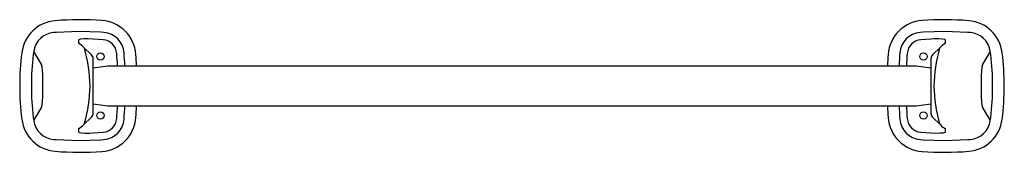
# Model space of a CAD drawing. Header units: millimetres. Extents: x 1146.066 to 1146.736, y 296.281 to 296.371.
import ezdxf

# ---------------------------------------------------------------- set-up
doc = ezdxf.new("R2010")
doc.units = ezdxf.units.MM
doc.layers.add('SANINDUSA', color=3, linetype='Continuous')

msp = doc.modelspace()

# ---------------------------------------------------------------- linework, layer by layer
at = {"layer": 'SANINDUSA'}
for p, q in [((1146.0911, 296.36197), (1146.08911, 296.36181)), ((1146.12285, 296.35693), (1146.1159, 296.35736)), ((1146.12323, 296.36193), (1146.12109, 296.36209)), ((1146.68072, 296.36209), (1146.67858, 296.36193)), ((1146.6859, 296.35736), (1146.67896, 296.35693)), ((1146.7127, 296.36181), (1146.71071, 296.36197)), ((1146.1059, 296.3567), (1146.1059, 296.3546)), ((1146.11497, 296.34654), (1146.10952, 296.35199)), ((1146.69229, 296.35199), (1146.68684, 296.34654)), ((1146.6959, 296.35459), (1146.6959, 296.3567)), ((1146.07553, 296.34891), (1146.07527, 296.34691)), ((1146.72654, 296.34691), (1146.72628, 296.34891)), ((1146.12246, 296.33862), (1146.1159, 296.33771)), ((1146.67243, 296.33911), (1146.12939, 296.33911)), ((1146.6859, 296.33771), (1146.67935, 296.33862)), ((1146.08174, 296.32175), (1146.08174, 296.32947)), ((1146.72007, 296.32947), (1146.72007, 296.32175)), ((1146.1159, 296.31351), (1146.12246, 296.31259)), ((1146.12939, 296.31211), (1146.67243, 296.31211)), ((1146.67935, 296.31259), (1146.68591, 296.31351)), ((1146.07527, 296.3043), (1146.07553, 296.3023)), ((1146.10952, 296.29922), (1146.11487, 296.30457)), ((1146.68684, 296.30467), (1146.69229, 296.29922)), ((1146.72628, 296.3023), (1146.72654, 296.3043)), ((1146.1059, 296.2966), (1146.1059, 296.29451)), ((1146.1159, 296.29386), (1146.12285, 296.29428)), ((1146.67896, 296.29428), (1146.6859, 296.29386)), ((1146.6959, 296.29451), (1146.6959, 296.29661)), ((1146.08911, 296.2894), (1146.0911, 296.28924)), ((1146.12109, 296.28913), (1146.12323, 296.28928)), ((1146.67858, 296.28928), (1146.68072, 296.28913)), ((1146.71071, 296.28924), (1146.7127, 296.2894))]:
    msp.add_line(p, q, dxfattribs=at)
at = {"layer": 'SANINDUSA', "flags": 128}
for points in [[(1146.12109, 296.36209), (1146.10616, 296.36257), (1146.0911, 296.36197)], [(1146.1159, 296.35736), (1146.11261, 296.3575), (1146.10968, 296.35747), (1146.10745, 296.35728), (1146.10616, 296.35696), (1146.1059, 296.3567)], [(1146.71071, 296.36197), (1146.69565, 296.36257), (1146.68072, 296.36209)], [(1146.6959, 296.3567), (1146.69534, 296.35708), (1146.69371, 296.35736), (1146.6912, 296.3575), (1146.6881, 296.35747), (1146.6859, 296.35736)], [(1146.10952, 296.35199), (1146.10986, 296.35156), (1146.11015, 296.35076)], [(1146.69166, 296.35076), (1146.69223, 296.35188), (1146.69229, 296.35199)], [(1146.13702, 296.34815), (1146.13702, 296.34814), (1146.13702, 296.34814)], [(1146.66479, 296.34814), (1146.66479, 296.34814), (1146.66479, 296.34815)], [(1146.08174, 296.32947), (1146.08174, 296.33305), (1146.08156, 296.33624), (1146.08121, 296.33866), (1146.08075, 296.33998)], [(1146.1159, 296.3073), (1146.1159, 296.30742), (1146.1159, 296.30784), (1146.1159, 296.30936), (1146.1159, 296.3115), (1146.1159, 296.31395), (1146.1159, 296.31643), (1146.1159, 296.31876), (1146.1159, 296.32082), (1146.1159, 296.32273), (1146.1159, 296.32509), (1146.1159, 296.32793), (1146.1159, 296.33114), (1146.1159, 296.33458), (1146.1159, 296.33798), (1146.1159, 296.34098), (1146.1159, 296.3422), (1146.1159, 296.34313), (1146.1159, 296.34373), (1146.1159, 296.34391)], [(1146.68591, 296.34391), (1146.68591, 296.34379), (1146.68591, 296.34338), (1146.68591, 296.34185), (1146.68591, 296.33971), (1146.6859, 296.33726), (1146.6859, 296.33478), (1146.6859, 296.33245), (1146.6859, 296.33039), (1146.6859, 296.32849), (1146.6859, 296.32612), (1146.6859, 296.32329), (1146.6859, 296.32007), (1146.68591, 296.31663), (1146.68591, 296.31323), (1146.68591, 296.31023), (1146.68591, 296.30902), (1146.68591, 296.30808), (1146.68591, 296.30748), (1146.68591, 296.3073)], [(1146.72106, 296.33998), (1146.72056, 296.33847), (1146.72022, 296.33594), (1146.72006, 296.3327), (1146.72007, 296.32947)], [(1146.08075, 296.31123), (1146.08125, 296.31274), (1146.08159, 296.31527), (1146.08175, 296.31851), (1146.08174, 296.32175)], [(1146.72007, 296.32175), (1146.72007, 296.31816), (1146.72025, 296.31497), (1146.7206, 296.31256), (1146.72106, 296.31123)], [(1146.11015, 296.30045), (1146.10959, 296.29933), (1146.10952, 296.29922)], [(1146.13702, 296.30308), (1146.13702, 296.30307), (1146.13702, 296.30306)], [(1146.66479, 296.30306), (1146.66479, 296.30307), (1146.66479, 296.30308)], [(1146.69229, 296.29922), (1146.69198, 296.29965), (1146.69166, 296.30045)], [(1146.1059, 296.29451), (1146.10647, 296.29413), (1146.1081, 296.29385), (1146.11061, 296.29372), (1146.11371, 296.29374), (1146.1159, 296.29386)], [(1146.6859, 296.29386), (1146.6892, 296.29372), (1146.69213, 296.29375), (1146.69436, 296.29393), (1146.69565, 296.29425), (1146.6959, 296.29451)], [(1146.0911, 296.28924), (1146.10616, 296.28865), (1146.12109, 296.28913)], [(1146.67857, 296.2893), (1146.67857, 296.2893), (1146.67858, 296.28928)], [(1146.68072, 296.28913), (1146.69565, 296.28865), (1146.71071, 296.28924)]]:
    msp.add_lwpolyline(points, dxfattribs=at)
at = {"layer": 'SANINDUSA'}
for centre in [(1146.1209, 296.34561), (1146.6809, 296.34561), (1146.1209, 296.30561), (1146.6809, 296.30561)]:
    msp.add_circle(centre, 0.0025, dxfattribs=at)
for centre, radius, start, end in [((1146.09213, 296.34504), 0.0249, 94.38797, 172.75796), ((1146.1069, 296.15311), 0.2174, 86.04022, 94.39994), ((1146.12022, 296.34517), 0.02488, 4.10169, 86.0811), ((1146.68159, 296.34517), 0.02488, 93.91887, 175.89837), ((1146.6949, 296.15311), 0.2174, 85.60006, 93.95978), ((1146.70968, 296.34504), 0.0249, 7.242, 85.61204), ((1146.09037, 296.34688), 0.01498, 94.83047, 172.20954), ((1146.12207, 296.34698), 0.01499, 4.46322, 85.54895), ((1146.67974, 296.34698), 0.01499, 94.45095, 175.53684), ((1146.71143, 296.34688), 0.01498, 7.79052, 85.16949), ((1146.0962, 296.33734), 0.0198, 47.74905, 60.65853), ((1146.02608, 296.32561), 0.08775, 343.34307, 16.65693), ((1146.12207, 296.34696), 0.01, 4.48914, 85.52297), ((1146.67974, 296.34696), 0.01, 94.47772, 175.51026), ((1146.77573, 296.32561), 0.08775, 163.34304, 196.65696), ((1146.70543, 296.33753), 0.01954, 119.17644, 132.25278), ((1146.2448, 296.32561), 0.1788, 172.746, 187.254), ((1146.24482, 296.32561), 0.17089, 172.83795, 187.16205), ((1146.48378, 296.58186), 0.47004, 209.70897, 210.96993), ((1146.11237, 296.34414), 0.00354, 356.46676, 45.00002), ((1145.8504, 296.32561), 0.2825, 2.73907, 4.49464), ((1145.8504, 296.32561), 0.2875, 2.6914, 4.49464), ((1145.8504, 296.32561), 0.2954, 2.61933, 4.14256), ((1146.9514, 296.32561), 0.2954, 175.85744, 177.38067), ((1146.9514, 296.32561), 0.2875, 175.50536, 177.3086), ((1146.9514, 296.32561), 0.2825, 175.50536, 177.26093), ((1146.68944, 296.34414), 0.00354, 135.00196, 183.53153), ((1146.31814, 296.58179), 0.46991, 329.02988, 330.2912), ((1146.55699, 296.32561), 0.17089, 352.83799, 7.16201), ((1146.557, 296.32561), 0.1788, 352.746, 7.254), ((1146.12939, 296.28911), 0.05, 90, 97.96961), ((1146.67242, 296.28911), 0.05, 82.03039, 90), ((1146.48369, 296.06941), 0.46993, 149.02993, 150.29119), ((1146.12939, 296.36211), 0.05, 262.03039, 270), ((1145.8504, 296.32561), 0.2825, 355.50536, 357.26093), ((1145.8504, 296.32561), 0.2875, 355.50536, 357.3086), ((1145.8504, 296.32561), 0.29541, 355.85744, 357.3807), ((1146.9514, 296.32561), 0.2954, 182.61933, 184.14256), ((1146.9514, 296.32561), 0.2875, 182.6914, 184.49464), ((1146.9514, 296.32561), 0.2825, 182.73907, 184.49464), ((1146.67242, 296.36211), 0.05, 270, 277.96961), ((1146.31793, 296.06929), 0.47015, 29.70913, 30.96979), ((1146.11237, 296.30707), 0.00354, 314.99993, 3.53328), ((1146.12022, 296.30605), 0.02488, 273.91889, 355.89833), ((1146.68159, 296.30605), 0.02488, 184.10169, 266.08107), ((1146.68944, 296.30707), 0.00354, 176.4674, 224.99911), ((1146.09213, 296.30617), 0.0249, 187.24203, 265.61203), ((1146.09037, 296.30433), 0.01498, 187.79048, 265.16952), ((1146.09273, 296.31859), 0.02563, 300.92116, 310.90404), ((1146.12207, 296.30425), 0.01, 274.47757, 355.51033), ((1146.12207, 296.30423), 0.01499, 274.45105, 355.53678), ((1146.67974, 296.30423), 0.01499, 184.46315, 265.54905), ((1146.67974, 296.30425), 0.01, 184.48922, 265.52279), ((1146.70561, 296.31387), 0.0198, 227.7485, 240.65873), ((1146.70968, 296.30617), 0.0249, 274.38791, 352.75805), ((1146.71143, 296.30433), 0.01498, 274.83052, 352.20947), ((1146.1069, 296.49811), 0.2174, 265.60006, 273.95978), ((1146.6949, 296.49811), 0.2174, 266.04022, 274.39994)]:
    msp.add_arc(centre, radius, start, end, dxfattribs=at)

doc.saveas('drawing.dxf')
